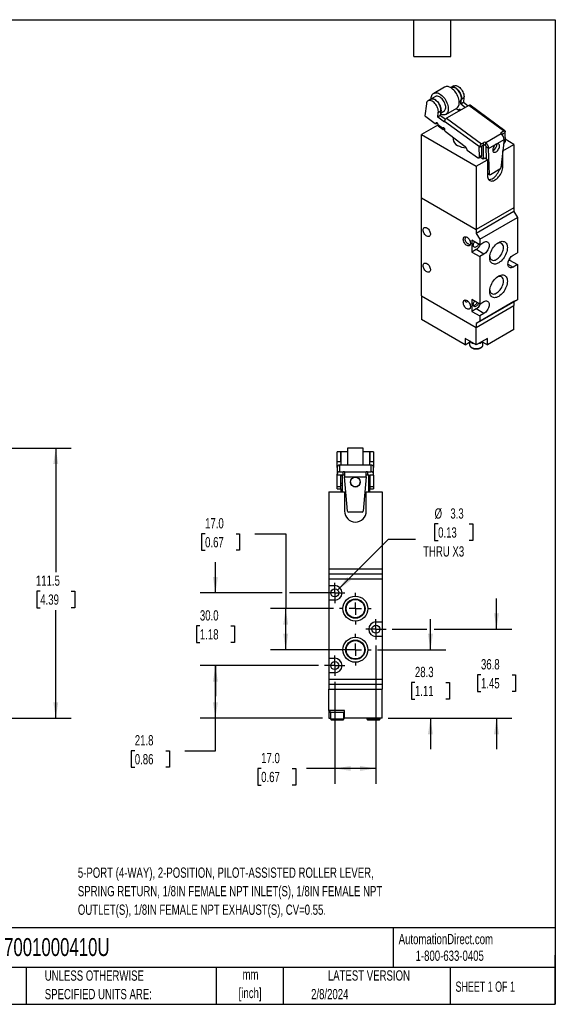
# Model space of a CAD drawing. Header units: millimetres. Extents: x 13 to 546, y 13 to 419.
# Tile 3 of 3: x 325 to 546, y 13 to 419. Entities that reach past the tile are written whole.
import ezdxf

# ---------------------------------------------------------------- set-up
doc = ezdxf.new("R2010")
doc.units = ezdxf.units.MM
doc.header["$LTSCALE"] = 2
doc.linetypes.add('CENTERX2', pattern=[20.32, 12.7, -2.54, 2.54, -2.54])
doc.layers.add('CENTER', color=40, linetype='CENTERX2')
doc.layers.add('DIMENSIONS', color=140, linetype='Continuous', lineweight=25)
doc.layers.add('TEXT', color=140, linetype='Continuous', lineweight=25)
doc.styles.add('SLDTEXTSTYLE0', font='TXT', dxfattribs={"width": 0.7})
doc.styles.add('SLDTEXTSTYLE1', font='TXT', dxfattribs={"width": 0.65})
doc.dimstyles.new('SLDDIMSTYLE0', dxfattribs={"dimtxt": 4.316016, "dimasz": 6.604, "dimexe": 0, "dimexo": 0.0625, "dimgap": 1.079004, "dimtad": 0, "dimtih": 1, "dimtoh": 1, "dimrnd": 1e-09, "dimzin": 4, "dimdsep": 46, "dimtxsty": 'SLDTEXTSTYLE0', "dimsah": 1, "dimcen": 0.09, "dimadec": 0, "dimazin": 1, "dimtfac": 1, "dimtmove": 0, "dimatfit": 0, "dimfxl": 0, "dimfrac": 2, "dimtolj": 1, "dimtzin": 12, "dimarcsym": 0})
doc.dimstyles.new('SLDDIMSTYLE1', dxfattribs={"dimtxt": 4.316016, "dimasz": 6.604, "dimexe": 0, "dimexo": 0.0625, "dimgap": 1.079004, "dimtad": 0, "dimtih": 1, "dimtoh": 1, "dimrnd": 1e-09, "dimzin": 12, "dimdsep": 46, "dimtxsty": 'SLDTEXTSTYLE0', "dimsah": 1, "dimcen": 0.09, "dimadec": 0, "dimazin": 3, "dimtfac": 1, "dimtmove": 0, "dimatfit": 0, "dimfxl": 0, "dimfrac": 2, "dimtolj": 1, "dimtzin": 12, "dimarcsym": 0})
doc.dimstyles.new('SLDDIMSTYLE2', dxfattribs={"dimtxt": 4.316016, "dimasz": 6.604, "dimexe": 0, "dimexo": 0.0625, "dimgap": 1.079004, "dimtad": 0, "dimtih": 1, "dimtoh": 1, "dimrnd": 1e-09, "dimzin": 4, "dimdsep": 46, "dimtxsty": 'SLDTEXTSTYLE0', "dimsah": 1, "dimcen": 0.09, "dimadec": 0, "dimazin": 1, "dimtfac": 1, "dimtofl": 0, "dimtmove": 0, "dimatfit": 3, "dimfxl": 0, "dimfrac": 2, "dimtolj": 1, "dimtzin": 12, "dimarcsym": 0})
doc.dimstyles.new('SLDDIMSTYLE3', dxfattribs={"dimtxt": 4.316016, "dimasz": 6.604, "dimexe": 0, "dimexo": 0.0625, "dimgap": 1.079004, "dimtad": 0, "dimtih": 1, "dimtoh": 1, "dimrnd": 1e-09, "dimzin": 12, "dimdsep": 46, "dimtxsty": 'SLDTEXTSTYLE0', "dimsah": 1, "dimcen": 0, "dimadec": 0, "dimazin": 3, "dimtfac": 1, "dimtofl": 0, "dimtmove": 0, "dimatfit": 3, "dimfxl": 0, "dimfrac": 2, "dimtolj": 1, "dimtzin": 12, "dimarcsym": 0})
doc.dimstyles.new('SLDDIMSTYLE4', dxfattribs={"dimtxt": 4.316016, "dimasz": 6.604, "dimexe": 0, "dimexo": 0.0625, "dimgap": 1.079004, "dimtad": 0, "dimtih": 1, "dimtoh": 1, "dimrnd": 1e-09, "dimzin": 12, "dimdsep": 46, "dimtxsty": 'SLDTEXTSTYLE0', "dimsah": 1, "dimcen": 0.09, "dimadec": 0, "dimazin": 3, "dimtfac": 1, "dimtofl": 0, "dimtmove": 0, "dimatfit": 3, "dimfxl": 0, "dimfrac": 2, "dimtolj": 1, "dimtzin": 12, "dimarcsym": 0})

# ---------------------------------------------------------------- blocks, each defined once
blk = doc.blocks.new('_D_8')
at = {"layer": 'DIMENSIONS'}
for p, q in [((237.56, 242.27), (346.12, 242.27)), ((339.77, 242.27), (339.77, 191.09)), ((333.36, 183.27), (331.91, 183.27)), ((331.91, 183.27), (331.91, 176.41)), ((346.18, 183.27), (347.63, 183.27)), ((347.63, 183.27), (347.63, 176.41)), ((331.91, 176.41), (333.36, 176.41)), ((339.77, 130.77), (339.77, 175.44)), ((347.63, 176.41), (346.18, 176.41)), ((266.7, 130.77), (346.12, 130.77))]:
    blk.add_line(p, q, dxfattribs=at)
for points in [[(339.77, 242.27), (338.75, 235.67), (340.79, 235.67)], [(339.77, 130.77), (340.79, 137.37), (338.75, 137.37)]]:
    blk.add_solid(points, dxfattribs=at)
at = {"layer": 'DIMENSIONS', "char_height": 4.233, "attachment_point": 1, "style": 'SLDTEXTSTYLE0'}
for s, insert in [('111.5', (331.56, 189.69)), ('4.39', (333.36, 181.87))]:
    blk.add_mtext(s, dxfattribs=dict(at, insert=insert))
blk = doc.blocks.new('_D_10')
at = {"layer": 'DIMENSIONS'}
for p, q in [((448.29, 152.52), (399.36, 152.52)), ((405.71, 130.77), (405.71, 152.52)), ((449.98, 130.77), (399.36, 130.77)), ((405.71, 117.38), (405.71, 130.77)), ((372.4, 117.38), (370.95, 117.38)), ((370.95, 117.38), (370.95, 110.52)), ((385.23, 117.38), (386.68, 117.38)), ((386.68, 117.38), (386.68, 110.52)), ((393.01, 117.38), (405.71, 117.38)), ((370.95, 110.52), (372.4, 110.52)), ((386.68, 110.52), (385.23, 110.52))]:
    blk.add_line(p, q, dxfattribs=at)
for points in [[(405.71, 152.52), (404.69, 145.91), (406.72, 145.91)], [(405.71, 130.77), (406.72, 137.37), (404.69, 137.37)]]:
    blk.add_solid(points, dxfattribs=at)
at = {"layer": 'DIMENSIONS', "char_height": 4.233, "attachment_point": 1, "style": 'SLDTEXTSTYLE0'}
for s, insert in [('21.8', (372.4, 123.81)), ('0.86', (372.4, 115.98))]:
    blk.add_mtext(s, dxfattribs=dict(at, insert=insert))
blk = doc.blocks.new('_D_11')
at = {"layer": 'DIMENSIONS'}
for p, q in [((405.71, 182.52), (405.71, 195.22)), ((433.22, 182.52), (399.36, 182.52)), ((452.48, 182.52), (436.27, 182.52)), ((399.29, 168.92), (397.84, 168.92)), ((397.84, 168.92), (397.84, 162.06)), ((412.12, 168.92), (413.57, 168.92)), ((413.57, 168.92), (413.57, 162.06)), ((397.84, 162.06), (399.29, 162.06)), ((413.57, 162.06), (412.12, 162.06)), ((448.29, 152.52), (399.36, 152.52)), ((405.71, 152.52), (405.71, 139.82))]:
    blk.add_line(p, q, dxfattribs=at)
for points in [[(405.71, 182.52), (406.72, 189.12), (404.69, 189.12)], [(405.71, 152.52), (404.69, 145.91), (406.72, 145.91)]]:
    blk.add_solid(points, dxfattribs=at)
at = {"layer": 'DIMENSIONS', "char_height": 4.233, "attachment_point": 1, "style": 'SLDTEXTSTYLE0'}
for s, insert in [('30.0', (399.29, 175.35)), ('1.18', (399.29, 167.52))]:
    blk.add_mtext(s, dxfattribs=dict(at, insert=insert))
blk = doc.blocks.new('_D_12')
at = {"layer": 'DIMENSIONS'}
for p, q in [((494.52, 159.02), (494.52, 171.72)), ((472.6, 159.02), (500.87, 159.02)), ((488.11, 145.55), (486.66, 145.55)), ((486.66, 145.55), (486.66, 138.7)), ((500.93, 145.55), (502.38, 145.55)), ((502.38, 145.55), (502.38, 138.7)), ((486.66, 138.7), (488.11, 138.7)), ((502.38, 138.7), (500.93, 138.7)), ((477.06, 130.77), (500.87, 130.77)), ((494.52, 130.77), (494.52, 118.07))]:
    blk.add_line(p, q, dxfattribs=at)
for points in [[(494.52, 159.02), (495.53, 165.62), (493.5, 165.62)], [(494.52, 130.77), (493.5, 124.16), (495.53, 124.16)]]:
    blk.add_solid(points, dxfattribs=at)
at = {"layer": 'DIMENSIONS', "char_height": 4.233, "attachment_point": 1, "style": 'SLDTEXTSTYLE0'}
for s, insert in [('28.3', (488.11, 151.98)), ('1.11', (488.11, 144.15))]:
    blk.add_mtext(s, dxfattribs=dict(at, insert=insert))
blk = doc.blocks.new('_D_13')
at = {"layer": 'DIMENSIONS'}
for p, q in [((401.44, 206.94), (399.99, 206.94)), ((399.99, 206.94), (399.99, 200.08)), ((414.26, 206.94), (415.71, 206.94)), ((415.71, 206.94), (415.71, 200.08)), ((422.04, 206.94), (434.74, 206.94)), ((434.74, 206.94), (434.74, 176.02)), ((399.99, 200.08), (401.44, 200.08)), ((415.71, 200.08), (414.26, 200.08)), ((454.44, 176.02), (428.39, 176.02)), ((434.74, 159.02), (434.74, 176.02)), ((460.98, 159.02), (428.39, 159.02))]:
    blk.add_line(p, q, dxfattribs=at)
for points in [[(434.74, 176.02), (433.73, 169.41), (435.76, 169.41)], [(434.74, 159.02), (435.76, 165.62), (433.73, 165.62)]]:
    blk.add_solid(points, dxfattribs=at)
at = {"layer": 'DIMENSIONS', "char_height": 4.233, "attachment_point": 1, "style": 'SLDTEXTSTYLE0'}
for s, insert in [('17.0', (401.44, 213.36)), ('0.67', (401.44, 205.54))]:
    blk.add_mtext(s, dxfattribs=dict(at, insert=insert))
blk = doc.blocks.new('_D_14')
at = {"layer": 'DIMENSIONS'}
for p, q in [((521.81, 167.52), (521.81, 180.22)), ((478.75, 167.52), (492.99, 167.52)), ((496.04, 167.52), (528.16, 167.52)), ((515.39, 148.73), (513.94, 148.73)), ((513.94, 148.73), (513.94, 141.87)), ((528.22, 148.73), (529.67, 148.73)), ((529.67, 148.73), (529.67, 141.87)), ((513.94, 141.87), (515.39, 141.87)), ((529.67, 141.87), (528.22, 141.87)), ((477.06, 130.77), (528.16, 130.77)), ((521.81, 130.77), (521.81, 118.07))]:
    blk.add_line(p, q, dxfattribs=at)
for points in [[(521.81, 167.52), (522.82, 174.12), (520.79, 174.12)], [(521.81, 130.77), (520.79, 124.16), (522.82, 124.16)]]:
    blk.add_solid(points, dxfattribs=at)
at = {"layer": 'DIMENSIONS', "char_height": 4.233, "attachment_point": 1, "style": 'SLDTEXTSTYLE0'}
for s, insert in [('36.8', (515.39, 155.15)), ('1.45', (515.39, 147.32))]:
    blk.add_mtext(s, dxfattribs=dict(at, insert=insert))
blk = doc.blocks.new('_D_15')
at = {"layer": 'DIMENSIONS'}
for p, q in [((497.69, 210.98), (496.24, 210.98)), ((496.24, 210.98), (496.24, 204.12)), ((510.52, 210.98), (511.97, 210.98)), ((511.97, 210.98), (511.97, 204.12)), ((456.19, 183.69), (477.21, 204.71)), ((477.21, 204.71), (488.32, 204.71)), ((496.24, 204.12), (497.69, 204.12)), ((511.97, 204.12), (510.52, 204.12))]:
    blk.add_line(p, q, dxfattribs=at)
blk.add_solid([(456.19, 183.69), (461.57, 187.64), (460.14, 189.07)], dxfattribs=at)
at = {"layer": 'DIMENSIONS', "char_height": 4.233, "attachment_point": 1, "style": 'SLDTEXTSTYLE0'}
for s, insert in [('%%c', (496.23, 217.4)), ('3.3', (502.75, 217.4)), ('0.13', (497.69, 209.57)), ('THRU X3', (491.5, 201.75))]:
    blk.add_mtext(s, dxfattribs=dict(at, insert=insert))
blk = doc.blocks.new('_D_16')
at = {"layer": 'DIMENSIONS'}
for p, q in [((472.02, 160.79), (472.02, 103.7)), ((455.02, 145.79), (455.02, 103.7)), ((424.61, 110.05), (423.16, 110.05)), ((423.16, 110.05), (423.16, 103.19)), ((437.44, 110.05), (438.89, 110.05)), ((438.89, 110.05), (438.89, 103.19)), ((455.02, 110.05), (443.28, 110.05)), ((472.02, 110.05), (455.02, 110.05)), ((423.16, 103.19), (424.61, 103.19)), ((438.89, 103.19), (437.44, 103.19))]:
    blk.add_line(p, q, dxfattribs=at)
for points in [[(455.02, 110.05), (461.62, 109.04), (461.62, 111.07)], [(472.02, 110.05), (465.41, 111.07), (465.41, 109.04)]]:
    blk.add_solid(points, dxfattribs=at)
at = {"layer": 'DIMENSIONS', "char_height": 4.233, "attachment_point": 1, "style": 'SLDTEXTSTYLE0'}
for s, insert in [('17.0', (424.61, 116.47)), ('0.67', (424.61, 108.65))]:
    blk.add_mtext(s, dxfattribs=dict(at, insert=insert))
blk = doc.blocks.new('SW_CENTERMARKSYMBOL_5')
at = {"layer": 'CENTER', "color": 0}
for p, q in [((0, 5.08), (0, 6.54)), ((-5.08, 0), (-6.54, 0)), ((0, 0), (-2.54, 0)), ((0, 0), (0, 2.54)), ((0, 0), (0, -2.54)), ((0, 0), (2.54, 0)), ((5.08, 0), (6.54, 0)), ((0, -5.08), (0, -6.54))]:
    blk.add_line(p, q, dxfattribs=at)
blk = doc.blocks.new('SW_CENTERMARKSYMBOL_6')
at = {"layer": 'CENTER', "color": 0}
for p, q in [((0, 5.08), (0, 6.54)), ((-5.08, 0), (-6.54, 0)), ((0, 0), (-2.54, 0)), ((0, 0), (0, 2.54)), ((0, 0), (0, -2.54)), ((0, 0), (2.54, 0)), ((5.08, 0), (6.54, 0)), ((0, -5.08), (0, -6.54))]:
    blk.add_line(p, q, dxfattribs=at)
blk = doc.blocks.new('SW_CENTERMARKSYMBOL_7')
at = {"layer": 'CENTER', "color": 0}
for p, q in [((0, 2.54), (0, 4.19)), ((-2.54, 0), (-4.19, 0)), ((0, 0), (-2.54, 0)), ((0, 0), (0, 2.54)), ((0, 0), (0, -2.54)), ((0, 0), (2.54, 0)), ((2.54, 0), (4.19, 0)), ((0, -2.54), (0, -4.19))]:
    blk.add_line(p, q, dxfattribs=at)
blk = doc.blocks.new('SW_CENTERMARKSYMBOL_8')
at = {"layer": 'CENTER', "color": 0}
for p, q in [((0, 2.54), (0, 4.19)), ((-2.54, 0), (-4.19, 0)), ((0, 0), (-2.54, 0)), ((0, 0), (0, 2.54)), ((0, 0), (0, -2.54)), ((0, 0), (2.54, 0)), ((2.54, 0), (4.19, 0)), ((0, -2.54), (0, -4.19))]:
    blk.add_line(p, q, dxfattribs=at)
blk = doc.blocks.new('SW_CENTERMARKSYMBOL_9')
at = {"layer": 'CENTER', "color": 0}
for p, q in [((0, 2.54), (0, 4.19)), ((-2.54, 0), (-4.19, 0)), ((0, 0), (-2.54, 0)), ((0, 0), (0, 2.54)), ((0, 0), (0, -2.54)), ((0, 0), (2.54, 0)), ((2.54, 0), (4.19, 0)), ((0, -2.54), (0, -4.19))]:
    blk.add_line(p, q, dxfattribs=at)

msp = doc.modelspace()

# ---------------------------------------------------------------- linework, layer by layer
for p, q in [((500.383, 391.3), (495.858, 388.688)), ((503.078, 391.124), (502.919, 391.032)), ((504.174, 391.757), (503.113, 391.144)), ((494.628, 386.246), (493.567, 385.633)), ((496.608, 387.389), (494.663, 386.266)), ((507.078, 384.428), (507.315, 386.313)), ((507.315, 386.313), (508.376, 386.926)), ((508.376, 386.926), (508.139, 385.04)), ((492.865, 384.402), (492.243, 379.464)), ((500.857, 380.027), (505.383, 382.64)), ((510.377, 383.706), (501.184, 378.4)), ((505.962, 381.709), (505.015, 382.427)), ((506.765, 382.053), (506.367, 381.824)), ((506.683, 382.099), (506.38, 381.924)), ((506.418, 384.97), (506.578, 385.061)), ((507.007, 384.387), (507.078, 384.428)), ((507.007, 384.387), (509.01, 382.917)), ((507.078, 384.428), (508.139, 385.04)), ((508.139, 385.04), (510.141, 383.57)), ((524.741, 373.165), (510.377, 383.706)), ((525.238, 373.217), (510.873, 383.758)), ((492.554, 379.126), (496.416, 376.199)), ((497.532, 378.917), (497.77, 380.803)), ((498.593, 379.529), (497.532, 378.917)), ((500.335, 376.86), (497.532, 378.917)), ((497.77, 380.803), (498.83, 381.415)), ((498.83, 381.415), (498.593, 379.529)), ((498.593, 379.529), (498.663, 379.57)), ((498.663, 379.57), (500.762, 378.03)), ((498.718, 380.524), (500.107, 381.326)), ((501.184, 378.4), (515.549, 367.859)), ((506.267, 381.648), (506.848, 381.984)), ((506.367, 381.824), (506.38, 381.924)), ((497.54, 375.594), (490.825, 371.718)), ((496.721, 376.137), (497.302, 376.473)), ((497.219, 376.543), (496.821, 376.313)), ((496.834, 376.413), (496.821, 376.313)), ((497.137, 376.588), (496.834, 376.413)), ((497.535, 375.899), (499.637, 374.356)), ((497.708, 375.302), (499.81, 373.759)), ((499.637, 374.356), (499.94, 374.531)), ((500.335, 376.86), (500.382, 377.237)), ((500.382, 377.237), (514.747, 366.696)), ((490.825, 371.718), (513.453, 358.656)), ((490.825, 345.589), (490.825, 371.718)), ((500.313, 373.65), (500.338, 373.842)), ((500.609, 373.021), (508.861, 366.767)), ((503.917, 370.514), (503.917, 369.677)), ((517.339, 368.399), (523.703, 372.073)), ((523.68, 372.553), (523.628, 372.134)), ((523.703, 372.073), (523.677, 372.092)), ((523.68, 372.553), (524.741, 373.165)), ((524.079, 371.734), (524.174, 371.789)), ((525.306, 372.442), (524.174, 371.789)), ((524.245, 371.747), (524.183, 371.793)), ((524.245, 371.747), (524.246, 371.538)), ((525.306, 372.442), (525.353, 372.819)), ((525.306, 372.442), (525.322, 368.705)), ((509.087, 366.48), (509.518, 365.578)), ((515.831, 366.972), (514.699, 366.319)), ((514.699, 366.319), (514.747, 366.696)), ((514.715, 362.582), (514.699, 366.319)), ((515.549, 367.859), (516.609, 368.471)), ((515.776, 363.195), (515.76, 366.849)), ((516.113, 367.136), (515.831, 366.972)), ((516.136, 367.313), (516.281, 367.229)), ((516.281, 367.229), (516.919, 367.597)), ((516.281, 367.229), (516.281, 361.513)), ((516.489, 367.517), (516.609, 368.471)), ((517.313, 368.418), (517.171, 367.287)), ((517.171, 367.287), (517.197, 367.267)), ((517.339, 368.399), (517.313, 368.418)), ((517.503, 366.694), (518.563, 366.023)), ((517.697, 361.512), (517.505, 366.668)), ((518.564, 365.999), (524.924, 369.67)), ((518.964, 355.242), (518.564, 365.999)), ((524.924, 369.67), (523.575, 357.904)), ((524.413, 364.983), (529.009, 367.636)), ((524.735, 368.025), (525.114, 368.244)), ((524.777, 368.391), (525.322, 368.705)), ((529.009, 367.636), (525.317, 369.767)), ((529.009, 367.636), (529.009, 341.507)), ((509.752, 365.286), (513.913, 362.232)), ((514.508, 362.121), (515.568, 362.733)), ((514.715, 362.582), (515.776, 363.195)), ((516.281, 361.513), (514.868, 362.329)), ((516.988, 361.921), (516.281, 361.513)), ((518.049, 361.309), (516.988, 361.921)), ((524.388, 364.997), (524.413, 364.983)), ((524.413, 358.45), (524.413, 364.983)), ((513.453, 358.656), (518.049, 361.309)), ((513.453, 358.656), (513.453, 332.526)), ((518.049, 361.309), (518.049, 354.777)), ((523.685, 358.87), (524.413, 358.45)), ((518.964, 355.242), (518.049, 355.821)), ((518.049, 355.691), (519.051, 355.058)), ((523.217, 357.343), (519.291, 355.077)), ((490.825, 305.17), (490.825, 345.589)), ((490.825, 345.589), (513.453, 332.526)), ((529.009, 341.507), (513.453, 332.526)), ((529.009, 341.507), (529.009, 339.874)), ((529.009, 339.874), (513.453, 330.893)), ((514.867, 328.444), (530.423, 337.424)), ((529.009, 339.874), (530.423, 337.424)), ((530.423, 337.424), (530.423, 322.931)), ((513.453, 332.526), (513.453, 330.893)), ((513.453, 330.893), (514.867, 328.444)), ((514.867, 326.198), (511.614, 328.076)), ((511.614, 328.076), (511.614, 323.177)), ((512.93, 327.316), (512.695, 327.321)), ((514.867, 328.444), (514.867, 326.198)), ((514.867, 326.198), (516.635, 327.219)), ((513.382, 324.197), (511.614, 323.177)), ((511.614, 323.177), (514.867, 321.299)), ((516.635, 322.319), (513.382, 324.197)), ((516.635, 322.319), (514.867, 321.299)), ((514.867, 321.299), (514.867, 301.702)), ((528.655, 321.91), (530.423, 322.931)), ((526.534, 318.235), (528.655, 317.011)), ((527.17, 319.909), (526.861, 319.73)), ((527.17, 320.353), (527.17, 319.909)), ((527.17, 319.909), (530.423, 318.031)), ((530.423, 318.031), (528.655, 317.011)), ((530.423, 318.031), (530.423, 303.538)), ((490.825, 305.17), (490.825, 295.371)), ((490.825, 305.17), (513.453, 292.107)), ((514.867, 301.702), (511.614, 303.58)), ((511.614, 303.58), (511.614, 298.68)), ((529.009, 302.721), (513.453, 293.741)), ((513.453, 292.107), (529.009, 301.088)), ((530.423, 303.538), (514.867, 294.557)), ((514.867, 301.702), (516.635, 302.722)), ((530.423, 303.538), (529.009, 302.721)), ((529.009, 302.721), (529.009, 301.088)), ((529.009, 291.289), (529.009, 301.088)), ((513.382, 299.701), (511.614, 298.68)), ((511.614, 298.68), (514.867, 296.803)), ((516.635, 297.823), (513.382, 299.701)), ((516.635, 297.823), (514.867, 296.803)), ((514.867, 296.803), (514.867, 294.557)), ((508.856, 284.962), (490.825, 295.371)), ((514.867, 294.557), (513.453, 293.741)), ((513.453, 293.741), (513.453, 292.107)), ((513.453, 284.922), (513.453, 292.107)), ((529.009, 291.289), (518.049, 284.962)), ((508.856, 287.575), (508.856, 284.962)), ((513.453, 284.922), (508.856, 287.575)), ((508.856, 284.962), (510.703, 286.028)), ((510.703, 286.434), (510.703, 284.921)), ((518.049, 287.575), (513.453, 284.922)), ((516.203, 284.921), (516.203, 286.434)), ((516.203, 286.028), (518.049, 284.962)), ((518.049, 284.962), (518.049, 287.575)), ((457.519, 240.775), (456.019, 240.775)), ((456.019, 236.805), (456.019, 240.775)), ((457.519, 236.805), (457.519, 240.775)), ((460.319, 240.775), (457.569, 240.775)), ((457.569, 240.775), (457.569, 235.276)), ((466.719, 242.275), (460.319, 242.275)), ((460.319, 242.275), (460.319, 235.276)), ((466.719, 235.276), (466.719, 242.275)), ((469.469, 240.775), (466.719, 240.775)), ((469.469, 235.276), (469.469, 240.775)), ((471.019, 240.775), (469.519, 240.775)), ((469.519, 240.775), (469.519, 236.805)), ((471.019, 240.775), (471.019, 236.805)), ((456.019, 236.805), (457.519, 236.805)), ((456.019, 234.327), (456.019, 236.805)), ((457.569, 238.775), (457.519, 238.775)), ((457.519, 236.805), (457.519, 235.276)), ((457.519, 235.775), (457.569, 235.775)), ((469.519, 238.775), (469.469, 238.775)), ((469.469, 235.775), (469.519, 235.775)), ((469.519, 236.805), (471.019, 236.805)), ((469.519, 235.276), (469.519, 236.805)), ((471.019, 236.805), (471.019, 234.327)), ((456.02, 234.327), (456.019, 234.327)), ((456.019, 234.285), (456.019, 234.327)), ((456.019, 234.285), (456.019, 231.532)), ((457.019, 235.276), (457.019, 232.522)), ((470.019, 235.276), (457.019, 235.276)), ((457.019, 232.522), (458.519, 232.522)), ((458.519, 231.269), (458.519, 232.522)), ((459.019, 232.45), (459.019, 232.455)), ((459.019, 232.45), (459.019, 230.406)), ((459.019, 232.45), (468.019, 232.45)), ((468.019, 232.45), (468.019, 232.455)), ((468.019, 230.406), (468.019, 232.45)), ((468.519, 232.522), (470.019, 232.522)), ((468.519, 232.522), (468.519, 231.269)), ((470.019, 232.522), (470.019, 235.276)), ((471.018, 234.327), (471.019, 234.327)), ((471.019, 234.327), (471.019, 234.285)), ((471.019, 231.532), (471.019, 234.285)), ((456.019, 231.036), (456.019, 231.532)), ((457.619, 231.036), (456.019, 231.036)), ((456.019, 226.471), (456.019, 231.036)), ((457.519, 226.471), (457.519, 230.935)), ((458.019, 230.824), (457.519, 230.824)), ((457.519, 227.774), (458.019, 227.774)), ((458.019, 231.036), (457.619, 231.036)), ((458.019, 231.269), (458.019, 224.269)), ((458.019, 231.269), (458.922, 231.269)), ((459.022, 230.374), (468.016, 230.374)), ((460.259, 216.247), (459.022, 230.374)), ((468.016, 230.374), (466.779, 216.247)), ((468.116, 231.269), (469.019, 231.269)), ((469.019, 224.269), (469.019, 231.269)), ((469.019, 231.036), (469.419, 231.036)), ((469.519, 230.824), (469.019, 230.824)), ((469.019, 227.774), (469.519, 227.774)), ((471.019, 231.036), (469.419, 231.036)), ((469.519, 230.935), (469.519, 226.471)), ((471.019, 231.036), (471.019, 231.532)), ((471.019, 231.036), (471.019, 226.471)), ((452.519, 224.269), (452.519, 192.269)), ((452.519, 224.269), (459.019, 224.269)), ((456.019, 226.471), (457.519, 226.471)), ((456.019, 225.466), (456.019, 226.471)), ((456.019, 225.466), (457.519, 225.466)), ((458.019, 226.869), (457.519, 226.869)), ((457.519, 225.466), (457.519, 226.471)), ((457.519, 225.466), (457.519, 224.269)), ((459.019, 224.269), (459.019, 216.269)), ((468.019, 216.269), (468.019, 224.269)), ((468.019, 224.269), (474.519, 224.269)), ((469.519, 226.869), (469.019, 226.869)), ((469.519, 226.471), (471.019, 226.471)), ((469.519, 226.471), (469.519, 225.466)), ((469.519, 225.466), (471.019, 225.466)), ((469.519, 224.269), (469.519, 225.466)), ((471.019, 226.471), (471.019, 225.466)), ((474.519, 224.269), (474.519, 192.269)), ((466.295, 215.791), (460.743, 215.791)), ((474.519, 192.269), (452.519, 192.269)), ((452.519, 192.269), (452.519, 190.269)), ((474.519, 192.269), (474.519, 190.269)), ((452.519, 190.269), (452.519, 188.269)), ((474.519, 190.269), (452.519, 190.269)), ((452.519, 188.269), (474.519, 188.269)), ((452.519, 188.269), (452.519, 185.519)), ((474.519, 190.269), (474.519, 188.269)), ((474.519, 188.269), (474.519, 170.519)), ((452.519, 185.519), (455.019, 185.519)), ((452.519, 185.519), (452.519, 179.519)), ((452.519, 179.519), (452.519, 155.519)), ((455.019, 179.519), (452.519, 179.519)), ((472.019, 170.519), (474.519, 170.519)), ((474.519, 170.519), (474.519, 164.519)), ((474.519, 164.519), (472.019, 164.519)), ((474.519, 164.519), (474.519, 146.769)), ((452.519, 155.519), (455.019, 155.519)), ((452.519, 155.519), (452.519, 149.519)), ((452.519, 149.519), (452.519, 146.769)), ((455.019, 149.519), (452.519, 149.519)), ((474.519, 146.769), (452.519, 146.769)), ((452.519, 146.769), (452.519, 144.769)), ((474.519, 146.769), (474.519, 144.769)), ((474.519, 144.769), (452.519, 144.769)), ((452.519, 144.769), (452.519, 142.769)), ((452.519, 133.969), (452.519, 142.769)), ((452.519, 142.769), (474.519, 142.769)), ((474.519, 144.769), (474.519, 142.769)), ((474.519, 130.769), (474.519, 142.769)), ((459.019, 133.969), (452.519, 133.969)), ((452.519, 133.969), (452.519, 130.769)), ((452.519, 130.769), (453.269, 130.769)), ((453.019, 133.969), (453.019, 133.169)), ((459.019, 133.169), (453.019, 133.169)), ((453.269, 133.169), (453.269, 130.469)), ((453.269, 130.469), (458.769, 130.469)), ((458.769, 130.469), (458.769, 133.169)), ((458.769, 130.769), (459.019, 130.769)), ((459.019, 130.769), (459.019, 133.969)), ((474.519, 130.769), (459.019, 130.769)), ((468.269, 130.769), (468.269, 130.469)), ((468.269, 130.469), (473.769, 130.469)), ((473.769, 130.469), (473.769, 130.769))]:
    msp.add_line(p, q)
at = {"flags": 128}
for points in [[(505.383, 382.64), (505.56, 382.758), (505.834, 383.017), (506.058, 383.342), (506.231, 383.726), (506.349, 384.163), (506.41, 384.646), (506.413, 385.167), (506.358, 385.719), (506.246, 386.29), (506.078, 386.873), (505.859, 387.457), (505.59, 388.034), (505.277, 388.592), (504.925, 389.125), (504.539, 389.622), (504.126, 390.075), (503.692, 390.477), (503.246, 390.822), (502.793, 391.104), (502.342, 391.317), (501.899, 391.459), (501.473, 391.528), (501.07, 391.522), (500.697, 391.441), (500.383, 391.3)], [(506.578, 385.061), (506.766, 385.197), (506.978, 385.437), (507.14, 385.739), (507.247, 386.096), (507.298, 386.5), (507.291, 386.942), (507.227, 387.41), (507.106, 387.895), (506.931, 388.384), (506.708, 388.866), (506.44, 389.33), (506.134, 389.766), (505.798, 390.161), (505.439, 390.509), (505.066, 390.8), (504.687, 391.027), (504.312, 391.186), (503.948, 391.272), (503.605, 391.283), (503.291, 391.22), (503.078, 391.124)], [(503.113, 391.144), (503.364, 391.252), (503.69, 391.307), (504.046, 391.282), (504.421, 391.18), (504.808, 391.002), (505.195, 390.753), (505.575, 390.439), (505.937, 390.068), (506.273, 389.648), (506.573, 389.191), (506.832, 388.707), (507.042, 388.209), (507.199, 387.708), (507.298, 387.217), (507.337, 386.749), (507.315, 386.313)], [(504.174, 391.757), (504.425, 391.865), (504.751, 391.919), (505.107, 391.895), (505.482, 391.792), (505.868, 391.614), (506.256, 391.365), (506.636, 391.051), (506.998, 390.68), (507.333, 390.261), (507.634, 389.803), (507.893, 389.32), (508.103, 388.821), (508.26, 388.32), (508.359, 387.83), (508.398, 387.361), (508.376, 386.926)], [(498.83, 381.415), (498.852, 381.85), (498.813, 382.319), (498.714, 382.81), (498.557, 383.31), (498.347, 383.809), (498.088, 384.293), (497.787, 384.75), (497.452, 385.169), (497.09, 385.541), (496.71, 385.855), (496.322, 386.104), (495.936, 386.282), (495.561, 386.384), (495.205, 386.408), (494.879, 386.354), (494.628, 386.246)], [(494.663, 386.266), (494.877, 386.362), (495.191, 386.426), (495.534, 386.414), (495.897, 386.328), (496.273, 386.169), (496.651, 385.942), (497.025, 385.651), (497.384, 385.304), (497.72, 384.908), (498.025, 384.473), (498.293, 384.009), (498.517, 383.526), (498.691, 383.037), (498.812, 382.553), (498.877, 382.084), (498.884, 381.643), (498.833, 381.239), (498.784, 381.046)], [(494.822, 386.358), (494.822, 386.425), (494.854, 386.929)], [(494.854, 386.929), (494.944, 387.39), (495.089, 387.801), (495.288, 388.156), (495.538, 388.448), (495.834, 388.674), (496.171, 388.828), (496.545, 388.909), (496.948, 388.916), (497.374, 388.847), (497.816, 388.705), (498.267, 388.491), (498.72, 388.21), (499.167, 387.865), (499.6, 387.462), (500.013, 387.009), (500.399, 386.512), (500.752, 385.98), (501.065, 385.421), (501.333, 384.845), (501.553, 384.26), (501.72, 383.678), (501.832, 383.106), (501.887, 382.555), (501.884, 382.034), (501.823, 381.55), (501.706, 381.113), (501.533, 380.729), (501.308, 380.405), (501.035, 380.145), (500.717, 379.955), (500.361, 379.837), (499.973, 379.793), (499.557, 379.825), (499.122, 379.93), (498.674, 380.109), (498.666, 380.112)], [(500.107, 381.326), (500.296, 381.462), (500.508, 381.701), (500.67, 382.004), (500.777, 382.361), (500.828, 382.765), (500.821, 383.207), (500.757, 383.675), (500.636, 384.16), (500.461, 384.649), (500.237, 385.131), (499.97, 385.595), (499.664, 386.03), (499.328, 386.426), (498.969, 386.774), (498.596, 387.065), (498.217, 387.292), (497.842, 387.451), (497.478, 387.537), (497.135, 387.548), (496.821, 387.485), (496.608, 387.389)], [(497.77, 380.803), (497.791, 381.238), (497.752, 381.707), (497.653, 382.197), (497.497, 382.698), (497.286, 383.197), (497.028, 383.68), (496.727, 384.138), (496.391, 384.557), (496.029, 384.928), (495.65, 385.242), (495.262, 385.491), (494.875, 385.669), (494.5, 385.772), (494.145, 385.796), (493.818, 385.742), (493.528, 385.61), (493.283, 385.404), (493.087, 385.13), (492.947, 384.793), (492.865, 384.402)], [(506.38, 381.924), (506.425, 382.049), (506.516, 382.115), (506.64, 382.114), (506.778, 382.044), (506.908, 381.917), (507.007, 381.761)], [(505.962, 381.709), (506.033, 381.664), (506.102, 381.636), (506.168, 381.625), (506.228, 381.632), (506.28, 381.657), (506.322, 381.698), (506.351, 381.755), (506.367, 381.824)], [(496.821, 376.313), (496.805, 376.244), (496.776, 376.187), (496.734, 376.146), (496.682, 376.121), (496.622, 376.114), (496.556, 376.125), (496.487, 376.154), (496.416, 376.199)], [(496.834, 376.413), (496.879, 376.538), (496.97, 376.605), (497.094, 376.603), (497.232, 376.533), (497.362, 376.406), (497.466, 376.241), (497.526, 376.063), (497.535, 375.899)], [(500.323, 373.73), (500.16, 373.689), (499.99, 373.688), (499.847, 373.736), (499.736, 373.831), (499.663, 373.97), (499.629, 374.147), (499.637, 374.356)], [(499.637, 374.356), (499.682, 374.481), (499.773, 374.548), (499.897, 374.546), (500.035, 374.476), (500.165, 374.349), (500.268, 374.184), (500.329, 374.006), (500.338, 373.842)], [(524.741, 373.165), (524.877, 373.231), (525.004, 373.264), (525.118, 373.265), (525.213, 373.233), (525.287, 373.17), (525.336, 373.077), (525.358, 372.959), (525.353, 372.819)], [(521.606, 364.564), (521.892, 364.761), (522.169, 365.015), (522.426, 365.316), (522.652, 365.651), (522.838, 366.007), (522.976, 366.369), (523.061, 366.722), (523.089, 367.052), (523.059, 367.346), (522.973, 367.591), (522.833, 367.777), (522.645, 367.896), (522.418, 367.945), (522.161, 367.92), (521.883, 367.823), (521.597, 367.658), (521.314, 367.431), (521.046, 367.152), (520.803, 366.833), (520.596, 366.485), (520.433, 366.125), (520.321, 365.765), (520.264, 365.422), (520.265, 365.108), (520.324, 364.838), (520.438, 364.621), (520.602, 364.467), (520.81, 364.383), (521.054, 364.371), (521.323, 364.432), (521.606, 364.564)], [(513.913, 362.232), (514.064, 362.14), (514.212, 362.087), (514.351, 362.075), (514.474, 362.104), (514.576, 362.173), (514.653, 362.279), (514.7, 362.418), (514.715, 362.582)], [(518.049, 354.777), (518.078, 354.293), (518.167, 353.853), (518.312, 353.465), (518.512, 353.135), (518.762, 352.87), (519.059, 352.674), (519.396, 352.552), (519.767, 352.506), (520.165, 352.536), (520.583, 352.642), (521.014, 352.822), (521.448, 353.073), (521.878, 353.39), (522.296, 353.766), (522.695, 354.196), (523.066, 354.671), (523.403, 355.182), (523.699, 355.719), (523.949, 356.274), (524.149, 356.834), (524.295, 357.391), (524.383, 357.933), (524.413, 358.45)], [(518.514, 353.132), (518.706, 353.118), (519.104, 353.148), (519.523, 353.254), (519.953, 353.435), (520.387, 353.685), (520.817, 354.002), (521.236, 354.379), (521.634, 354.808), (522.005, 355.283), (522.342, 355.794), (522.638, 356.332), (522.889, 356.886), (523.017, 357.227)], [(519.291, 355.077), (519.228, 355.048), (519.167, 355.034), (519.112, 355.035), (519.063, 355.051), (519.023, 355.08), (518.993, 355.123), (518.973, 355.178), (518.964, 355.242)], [(491.532, 332.32), (491.563, 332.648), (491.653, 332.927), (491.798, 333.146), (491.994, 333.296), (492.232, 333.371), (492.501, 333.368), (492.792, 333.288), (493.092, 333.132), (493.389, 332.908), (493.671, 332.625), (493.926, 332.294), (494.144, 331.929), (494.315, 331.545), (494.434, 331.158), (494.494, 330.783), (494.494, 330.436), (494.434, 330.132), (494.315, 329.881), (494.144, 329.695), (493.926, 329.582), (493.671, 329.546), (493.389, 329.588), (493.092, 329.707), (492.792, 329.898), (492.501, 330.153), (492.232, 330.461), (491.994, 330.811), (491.798, 331.187), (491.653, 331.574), (491.563, 331.957), (491.532, 332.32)], [(508.079, 328.484), (508.109, 328.811), (508.199, 329.091), (508.345, 329.31), (508.54, 329.46), (508.778, 329.535), (509.048, 329.532), (509.339, 329.451), (509.639, 329.296), (509.936, 329.072), (510.217, 328.789), (510.472, 328.458), (510.69, 328.093), (510.862, 327.709), (510.98, 327.322), (511.041, 326.947), (511.041, 326.6), (510.98, 326.295), (510.862, 326.045), (510.69, 325.859), (510.472, 325.746), (510.217, 325.71), (509.936, 325.752), (509.639, 325.871), (509.339, 326.061), (509.048, 326.316), (508.778, 326.625), (508.54, 326.974), (508.345, 327.351), (508.199, 327.738), (508.109, 328.121), (508.079, 328.484)], [(514.365, 326.488), (514.294, 326.333), (514.109, 326.013), (513.888, 325.725), (513.641, 325.483), (513.382, 325.299), (513.122, 325.183), (512.876, 325.141), (512.654, 325.173), (512.47, 325.28), (512.331, 325.455), (512.244, 325.69), (512.215, 325.973), (512.244, 326.29), (512.331, 326.625), (512.47, 326.96), (512.654, 327.28), (512.753, 327.418)], [(516.635, 327.219), (517.003, 327.394), (517.36, 327.49), (517.695, 327.503), (517.998, 327.433), (518.26, 327.282), (518.472, 327.054), (518.628, 326.758), (518.724, 326.4), (518.756, 325.994), (518.724, 325.55), (518.628, 325.082), (518.472, 324.605), (518.26, 324.133), (517.998, 323.68), (517.695, 323.26), (517.36, 322.886), (517.003, 322.569), (516.635, 322.319)], [(526.287, 325.033), (526.257, 324.478), (526.167, 323.898), (526.02, 323.302), (525.818, 322.699), (525.563, 322.101), (525.261, 321.516), (524.915, 320.954), (524.533, 320.425), (524.119, 319.937), (523.681, 319.498), (523.226, 319.115), (522.762, 318.796), (522.295, 318.544), (521.835, 318.364), (521.387, 318.259), (520.961, 318.231), (520.562, 318.28), (520.197, 318.405), (519.872, 318.605), (519.593, 318.875), (519.364, 319.213), (519.189, 319.611), (519.07, 320.064), (519.011, 320.564), (519.011, 321.103), (519.07, 321.672), (519.189, 322.261), (519.364, 322.862), (519.593, 323.463), (519.872, 324.056), (520.197, 324.631), (520.562, 325.177), (520.961, 325.687), (521.387, 326.152), (521.835, 326.563), (522.295, 326.915), (522.762, 327.202), (523.226, 327.418), (523.681, 327.561), (524.119, 327.627), (524.533, 327.617), (524.915, 327.53), (525.261, 327.367), (525.563, 327.131), (525.818, 326.827), (526.02, 326.458), (526.167, 326.031), (526.257, 325.554), (526.287, 325.033)], [(519.029, 321.342), (519.071, 321.095), (519.19, 320.707), (519.365, 320.376), (519.593, 320.11), (519.869, 319.914), (520.187, 319.792), (520.539, 319.747), (520.919, 319.78), (521.319, 319.89), (521.73, 320.075), (522.143, 320.331), (522.549, 320.652), (522.94, 321.031), (523.307, 321.462), (523.643, 321.933), (523.94, 322.436), (524.193, 322.959), (524.395, 323.492), (524.543, 324.023), (524.633, 324.54), (524.663, 325.033)], [(528.655, 317.011), (528.287, 316.835), (527.93, 316.74), (527.595, 316.727), (527.292, 316.797), (527.03, 316.948), (526.818, 317.175), (526.662, 317.472), (526.566, 317.829), (526.534, 318.236), (526.566, 318.68), (526.662, 319.147), (526.818, 319.625), (527.03, 320.097), (527.292, 320.55), (527.595, 320.97), (527.93, 321.343), (528.287, 321.66), (528.655, 321.91)], [(491.532, 317.622), (491.563, 317.95), (491.653, 318.229), (491.798, 318.448), (491.994, 318.598), (492.232, 318.674), (492.501, 318.671), (492.792, 318.59), (493.092, 318.434), (493.389, 318.21), (493.671, 317.927), (493.926, 317.596), (494.144, 317.232), (494.315, 316.848), (494.434, 316.46), (494.494, 316.086), (494.494, 315.739), (494.434, 315.434), (494.315, 315.183), (494.144, 314.998), (493.926, 314.884), (493.671, 314.848), (493.389, 314.89), (493.092, 315.009), (492.792, 315.2), (492.501, 315.455), (492.232, 315.763), (491.994, 316.113), (491.798, 316.489), (491.653, 316.877), (491.563, 317.26), (491.532, 317.622)], [(526.287, 311.152), (526.257, 310.597), (526.167, 310.017), (526.02, 309.421), (525.818, 308.818), (525.563, 308.22), (525.261, 307.635), (524.915, 307.073), (524.533, 306.544), (524.119, 306.056), (523.681, 305.617), (523.226, 305.234), (522.762, 304.914), (522.295, 304.662), (521.835, 304.483), (521.387, 304.378), (520.961, 304.349), (520.562, 304.398), (520.197, 304.524), (519.872, 304.723), (519.593, 304.994), (519.364, 305.331), (519.189, 305.73), (519.07, 306.183), (519.011, 306.683), (519.011, 307.222), (519.07, 307.79), (519.189, 308.38), (519.364, 308.981), (519.593, 309.582), (519.872, 310.175), (520.197, 310.75), (520.562, 311.296), (520.961, 311.806), (521.387, 312.27), (521.835, 312.682), (522.295, 313.034), (522.762, 313.32), (523.226, 313.537), (523.681, 313.68), (524.119, 313.746), (524.533, 313.736), (524.915, 313.649), (525.261, 313.486), (525.563, 313.25), (525.818, 312.945), (526.02, 312.577), (526.167, 312.15), (526.257, 311.673), (526.287, 311.152)], [(519.029, 307.461), (519.071, 307.214), (519.19, 306.826), (519.365, 306.495), (519.593, 306.229), (519.869, 306.033), (520.187, 305.911), (520.539, 305.866), (520.919, 305.899), (521.319, 306.009), (521.73, 306.194), (522.143, 306.449), (522.549, 306.771), (522.94, 307.15), (523.307, 307.581), (523.643, 308.052), (523.94, 308.555), (524.193, 309.078), (524.395, 309.611), (524.543, 310.142), (524.633, 310.659), (524.663, 311.152)], [(508.079, 302.355), (508.109, 302.682), (508.199, 302.961), (508.345, 303.18), (508.54, 303.331), (508.778, 303.406), (509.048, 303.403), (509.339, 303.322), (509.639, 303.166), (509.936, 302.942), (510.217, 302.659), (510.472, 302.329), (510.69, 301.964), (510.862, 301.58), (510.98, 301.193), (511.041, 300.818), (511.041, 300.471), (510.98, 300.166), (510.862, 299.916), (510.69, 299.73), (510.472, 299.617), (510.217, 299.58), (509.936, 299.622), (509.639, 299.741), (509.339, 299.932), (509.048, 300.187), (508.778, 300.496), (508.54, 300.845), (508.345, 301.221), (508.199, 301.609), (508.109, 301.992), (508.079, 302.355)], [(514.365, 301.992), (514.294, 301.837), (514.109, 301.517), (513.888, 301.229), (513.641, 300.987), (513.382, 300.803), (513.122, 300.687), (512.876, 300.644), (512.654, 300.677), (512.47, 300.784), (512.331, 300.959), (512.244, 301.194), (512.215, 301.477), (512.244, 301.794), (512.331, 302.128), (512.47, 302.464), (512.654, 302.784), (512.753, 302.922)], [(516.635, 302.722), (517.003, 302.898), (517.36, 302.994), (517.695, 303.007), (517.998, 302.936), (518.26, 302.785), (518.472, 302.558), (518.628, 302.261), (518.724, 301.904), (518.756, 301.497), (518.724, 301.053), (518.628, 300.586), (518.472, 300.109), (518.26, 299.636), (517.998, 299.183), (517.695, 298.764), (517.36, 298.39), (517.003, 298.073), (516.635, 297.823)], [(510.703, 284.921), (510.713, 284.783), (510.796, 284.511), (510.96, 284.25), (511.2, 284.011), (511.508, 283.799), (511.875, 283.621), (512.29, 283.483), (512.741, 283.388), (513.213, 283.34), (513.692, 283.34), (514.164, 283.388), (514.615, 283.483), (515.03, 283.621), (515.397, 283.799), (515.705, 284.011), (515.945, 284.25), (516.109, 284.511), (516.192, 284.783), (516.203, 284.921)]]:
    msp.add_lwpolyline(points, dxfattribs=at)
for centre, radius in [((463.519, 228.27), 1.999), ((455.019, 182.519), 1.65), ((463.519, 176.019), 5.15), ((463.519, 176.019), 4.002), ((463.519, 176.019), 3.792), ((472.019, 167.519), 1.65), ((463.519, 159.019), 5.15), ((463.519, 159.019), 4.002), ((463.519, 159.019), 3.792), ((455.019, 152.519), 1.65)]:
    msp.add_circle(centre, radius)
for centre, radius, start, end in [((510.663, 383.368), 0.444, 61.70997, 130.22408), ((493.485, 380.295), 1.494, 213.77323, 231.46488), ((502.106, 376.906), 1.756, 121.6788, 169.11235), ((498.124, 375.746), 0.609, 165.46658, 226.89382), ((501.068, 373.621), 0.755, 177.79085, 232.57396), ((523.795, 372.322), 0.258, 116.36602, 242.8378), ((521.829, 369.604), 3.1, 1.72102, 52.78303), ((506.827, 369.91), 2.92, 184.57867, 246.74147), ((509.636, 374.566), 8.339, 241.63595, 267.02375), ((508.369, 366.146), 0.792, 24.96025, 51.65817), ((516.471, 366.365), 1.756, 121.6788, 169.11235), ((516.917, 367.852), 0.691, 55.00119, 116.38792), ((516.795, 366.756), 0.651, 54.69143, 77.44485), ((516.722, 366.645), 0.783, 3.52275, 52.60905), ((515.465, 365.93), 3.1, 1.72102, 52.78303), ((519.056, 367.811), 2.966, 294.07036, 1.33167), ((524.826, 368.65), 0.498, 305.31349, 6.37328), ((510.232, 365.909), 0.787, 204.89939, 232.424), ((515.28, 363.139), 0.498, 305.31349, 6.37328), ((522.766, 358.024), 0.817, 303.4779, 351.5003), ((510.929, 328.046), 4.564, 302.51406, 338.554), ((522.977, 325.326), 1.711, 350.1581, 116.5132), ((522.977, 311.445), 1.711, 350.1581, 116.5132), ((510.929, 303.549), 4.564, 302.51406, 338.554), ((512.787, 288.179), 2.707, 216.77094, 263.23444), ((514.041, 288.317), 2.852, 278.70823, 321.92677), ((457.014, 234.281), 0.995, 89.74035, 179.73798), ((457.014, 231.527), 0.995, 89.74035, 179.73798), ((458.642, 231.542), 0.989, 67.56571, 97.13257), ((468.396, 231.542), 0.989, 82.86743, 112.43429), ((470.023, 234.281), 0.995, 0.26202, 90.25965), ((470.023, 231.527), 0.995, 0.26202, 90.25965), ((458.944, 230.907), 0.0965, 39.56407, 89.40832), ((463.518, 228.341), 1.999, 180.03122, 270.03337), ((463.52, 228.341), 1.999, 269.96663, 359.96878), ((468.093, 230.907), 0.0965, 90.59168, 140.43593), ((463.519, 216.269), 4.5, 180, 0), ((460.757, 216.29), 0.5, 185.03466, 268.38635), ((466.281, 216.29), 0.5, 271.61365, 354.96534), ((455.019, 182.519), 3, 270, 90), ((472.019, 167.519), 3, 90, 270), ((455.019, 152.519), 3, 270, 90), ((453.569, 130.469), 0.3, 180, 270), ((458.469, 130.469), 0.3, 270, 0), ((468.569, 130.469), 0.3, 180, 270), ((473.469, 130.469), 0.3, 270, 0)]:
    msp.add_arc(centre, radius, start, end)
for centre, major_axis, ratio, start_param, end_param in [((524.175, 371.706), (0.0491, 0.0877), 0.5801111, 5.4853997, 7.0561961), ((515.831, 366.89), (0.0491, 0.0877), 0.5801111, 0.7730107, 2.3438071), ((457.619, 230.935), (0, 0.101), 0.9902799, 0, 1.5707963), ((469.419, 230.935), (0, 0.101), 0.9902799, 4.712389, 6.2831853)]:
    msp.add_ellipse(centre, major_axis=major_axis, ratio=ratio, start_param=start_param, end_param=end_param)
for points in [[(517.503, 366.694), (517.504, 366.685), (517.504, 366.677), (517.505, 366.668)], [(518.563, 366.023), (518.563, 366.015), (518.564, 366.007), (518.564, 365.999)], [(524.924, 369.67), (524.925, 369.679), (524.926, 369.688), (524.927, 369.697)], [(459.019, 230.406), (459.02, 230.395), (459.021, 230.384), (459.022, 230.374)], [(468.016, 230.374), (468.017, 230.384), (468.018, 230.395), (468.019, 230.406)], [(456.019, 130.169), (457.371, 130.169), (458.469, 130.169), (458.469, 130.169)], [(471.019, 130.169), (472.371, 130.169), (473.469, 130.169), (473.469, 130.169)]]:
    msp.add_open_spline(points, degree=3)
for points, knots in [([(509.264, 329.445), (509.198, 329.378), (509.061, 329.237), (508.885, 328.927), (508.758, 328.534), (508.778, 328.167), (508.894, 327.779), (509.141, 327.383), (509.622, 326.946), (510.154, 326.605), (510.601, 326.355), (510.834, 326.206), (510.918, 326.197), (510.931, 326.195)], [0, 0, 0, 0, 0.0586524, 0.1231649, 0.2193376, 0.315666, 0.3535596, 0.479151, 0.603827, 0.7550319, 0.8673091, 0.9793826, 1, 1, 1, 1]), ([(508.859, 303.415), (508.82, 303.33), (508.742, 303.16), (508.811, 302.958), (508.96, 302.784), (509.208, 302.66), (509.609, 302.643), (509.87, 302.785), (510.001, 302.856)], [0, 0, 0, 0, 0.1691727, 0.3386253, 0.4051905, 0.6037853, 0.8019564, 1, 1, 1, 1]), ([(513.795, 302.321), (513.779, 302.279), (513.697, 302.07), (513.452, 301.729), (513.053, 301.364), (512.65, 301.099), (512.432, 301.036), (512.328, 301.005)], [0, 0, 0, 0, 0.0592108, 0.2971102, 0.5345022, 0.7779716, 1, 1, 1, 1]), ([(510.707, 284.943), (510.709, 284.863), (510.712, 284.69), (510.801, 284.434), (510.949, 284.184), (511.154, 283.956), (511.404, 283.757), (511.691, 283.588), (512, 283.453), (512.316, 283.351), (512.608, 283.284), (512.886, 283.24), (513.159, 283.213), (513.353, 283.209), (513.453, 283.207)], [0, 0, 0, 0, 0.0817433, 0.1748516, 0.2695595, 0.3650779, 0.4598736, 0.5527296, 0.6425239, 0.7267237, 0.8045749, 0.8632735, 0.9294942, 1, 1, 1, 1]), ([(513.453, 283.207), (513.604, 283.211), (513.818, 283.217), (514.127, 283.256), (514.383, 283.302), (514.675, 283.377), (514.962, 283.476), (515.237, 283.602), (515.491, 283.752), (515.717, 283.927), (515.909, 284.127), (516.061, 284.349), (516.161, 284.595), (516.208, 284.791), (516.198, 284.902), (516.196, 284.924)], [0, 0, 0, 0, 0.1079608, 0.1517768, 0.2239611, 0.2980326, 0.3766649, 0.4578382, 0.5408942, 0.6254162, 0.7110917, 0.7978793, 0.8861352, 0.9771432, 1, 1, 1, 1]), ([(453.569, 130.169), (453.569, 130.169), (453.827, 130.169), (454.746, 130.169), (455.369, 130.169), (456.019, 130.169)], [0, 0, 0, 0, 0.5, 0.5, 1, 1, 1, 1]), ([(468.569, 130.169), (468.569, 130.169), (468.827, 130.169), (469.746, 130.169), (470.369, 130.169), (471.019, 130.169)], [0, 0, 0, 0, 0.5, 0.5, 1, 1, 1, 1])]:
    msp.add_open_spline(points, degree=3, knots=knots)
at = {"layer": 'TEXT'}
for p, q in [((12.7, 419.1), (546.1, 419.1)), ((487.68, 403.86), (487.68, 419.1)), ((502.92, 403.86), (502.92, 419.1)), ((546.1, 419.1), (546.1, 12.7)), ((487.68, 403.86), (502.92, 403.86)), ((546.1, 44.252), (12.7, 44.252)), ((479.151, 44.252), (479.151, 27.94)), ((546.1, 12.7), (546.1, 33.02)), ((546.1, 27.94), (12.7, 27.94)), ((327.56, 27.94), (327.56, 12.7)), ((406.049, 27.94), (406.049, 12.7)), ((433.624, 27.94), (433.624, 12.7)), ((502.697, 27.94), (502.697, 12.7)), ((12.7, 12.7), (546.1, 12.7))]:
    msp.add_line(p, q, dxfattribs=at)

# ---------------------------------------------------------------- block references
at = {"layer": 'CENTER'}
for name, p in [('SW_CENTERMARKSYMBOL_7', (455.019, 182.519)), ('SW_CENTERMARKSYMBOL_5', (463.519, 176.019)), ('SW_CENTERMARKSYMBOL_9', (472.019, 167.519)), ('SW_CENTERMARKSYMBOL_6', (463.519, 159.019)), ('SW_CENTERMARKSYMBOL_8', (455.019, 152.519))]:
    msp.add_blockref(name, p, dxfattribs=at)

# ---------------------------------------------------------------- texts
at = {"layer": 'TEXT'}
for s, insert, char_height, attachment_point, style in [('5-PORT (4-WAY), 2-POSITION, PILOT-ASSISTED ROLLER LEVER,', (348.888, 69.162), 4.23333, 1, 'SLDTEXTSTYLE0'), ('SPRING RETURN, 1/8IN FEMALE NPT INLET(S), 1/8IN FEMALE NPT', (348.888, 61.517), 4.23333, 1, 'SLDTEXTSTYLE0'), ('OUTLET(S), 1/8IN FEMALE NPT EXHAUST(S), CV=0.55.', (348.888, 53.873), 4.23333, 1, 'SLDTEXTSTYLE0'), ('AutomationDirect.com', (481.39, 41.753), 4.23333, 1, 'SLDTEXTSTYLE0'), ('7001000410U', (318.415, 40.037), 7.40833, 1, 'SLDTEXTSTYLE0'), ('1-800-633-0405', (488.383, 34.874), 4.23333, 1, 'SLDTEXTSTYLE0'), ('UNLESS OTHERWISE', (335.216, 26.668), 4.23333, 1, 'SLDTEXTSTYLE0'), ('mm', (420.198, 27.149), 4.2333, 2, 'SLDTEXTSTYLE0'), ('LATEST VERSION', (469.104, 26.728), 4.23333, 2, 'SLDTEXTSTYLE0'), ('SHEET 1 OF 1', (504.883, 22.103), 4.23333, 1, 'SLDTEXTSTYLE1'), ('SPECIFIED UNITS ARE:', (335.216, 19.024), 4.23333, 1, 'SLDTEXTSTYLE0'), ('[inch]', (420.03, 19.505), 4.2333, 2, 'SLDTEXTSTYLE0'), ('2/8/2024', (445.226, 19.027), 4.2333, 1, 'SLDTEXTSTYLE0')]:
    msp.add_mtext(s, dxfattribs=dict(at, insert=insert, char_height=char_height, attachment_point=attachment_point, style=style))

# ---------------------------------------------------------------- dimensions: what is measured, and where the dimension line sits
at = {"layer": 'DIMENSIONS'}
for base, p1, p2, dimstyle, picture, middle in [((339.77, 242.275), (264.163, 130.769), (235.016, 242.275), 'SLDDIMSTYLE4', '_D_8', (339.77, 183.268)), ((434.742, 176.019), (463.519, 159.019), (456.977, 176.019), 'SLDDIMSTYLE2', '_D_13', (434.742, 206.94)), ((405.707, 152.519), (455.019, 182.519), (450.829, 152.519), 'SLDDIMSTYLE0', '_D_11', (405.707, 168.923)), ((521.806, 167.519), (474.519, 130.769), (476.209, 167.519), 'SLDDIMSTYLE1', '_D_14', (521.806, 148.727)), ((494.519, 159.019), (474.519, 130.769), (470.061, 159.019), 'SLDDIMSTYLE1', '_D_12', (494.519, 145.555)), ((405.707, 152.519), (452.519, 130.769), (450.829, 152.519), 'SLDDIMSTYLE4', '_D_10', (405.707, 117.383))]:
    dim = msp.add_linear_dim(base=base, p1=p1, p2=p2, angle=90, dimstyle=dimstyle, dxfattribs=at)
    dim.commit()
    dim.dimension.update_dxf_attribs({"geometry": picture, "text_midpoint": middle, "dimtype": 160})
dim = msp.add_diameter_dim_2p(p1=(453.852, 181.352), p2=(456.186, 183.685), text='<>\\PTHRU X3', dimstyle='SLDDIMSTYLE3', dxfattribs=at)
dim.commit()
dim.dimension.update_dxf_attribs({"geometry": '_D_15', "text_midpoint": (504.107, 206.94), "dimtype": 163})
dim = msp.add_linear_dim(base=(472.019, 110.051), p1=(455.019, 148.329), p2=(472.019, 163.329), dimstyle='SLDDIMSTYLE2', dxfattribs=at)
dim.commit()
dim.dimension.update_dxf_attribs({"geometry": '_D_16', "text_midpoint": (431.024, 110.051), "dimtype": 160})

doc.saveas('drawing.dxf')
